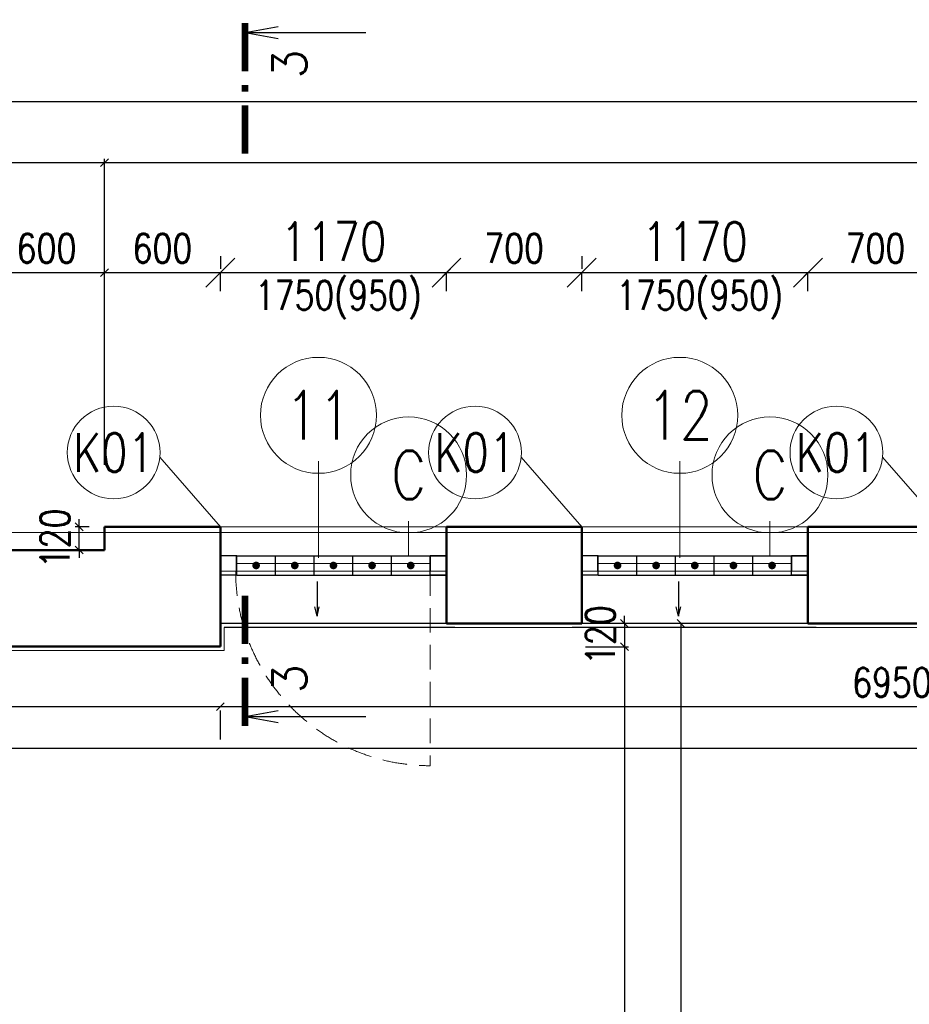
# Model space of a CAD drawing. Header units: millimetres. Extents: x -238874 to 551972, y -298952 to 658415.
# Tile 176 of 256: x 62259 to 66863, y 95750 to 100844. Entities that reach past the tile are written whole.
import ezdxf
from ezdxf.enums import TextEntityAlignment as Align

# ---------------------------------------------------------------- set-up
doc = ezdxf.new("R2010")
doc.units = ezdxf.units.MM
doc.header["$LTSCALE"] = 20
doc.linetypes.add('HIDDEN', pattern=[9.525, 6.35, -3.175])
doc.layers.add('00_HEDVIKA _KRESBA', color=1, linetype='Continuous')
doc.layers.add('KOTY', color=8, linetype='Continuous')
doc.layers.add('00_HEDVIKA_DEMOLICE', color=2, linetype='Continuous', lineweight=30, transparency=0.3)
doc.layers.add('CKOKNA OTEVÍRÁNÍ', color=51, linetype='HIDDEN', lineweight=18, transparency=0.5)
for name, color, linetype, lineweight in [('00_HEDVIKA_OBRYS', 1, 'Continuous', 50), ('CKBUBLINY', 1, 'Continuous', 18), ('CKBUBLINY DEMOLICE', 4, 'Continuous', 18), ('CKBUBLINY_POPIS', 3, 'Continuous', 25), ('CKKOTY', 3, 'Continuous', 18), ('CKOKNA', 30, 'Continuous', 18), ('CKSYMBOLY', 21, 'Continuous', 25), ('HEDVIKA_OKNA_PARAPET', 70, 'Continuous', 18), ('NOSNÉ', 8, 'Continuous', 50), ('PRUCHODY', 7, 'Continuous', 18)]:
    doc.layers.add(name, color=color, linetype=linetype, lineweight=lineweight)
doc.layers.add('CKNETISK', color=116, linetype='Continuous', lineweight=18, plot=False)
doc.styles.add('SIMPLEX', font='SIMPLEX.shx', dxfattribs={"width": 0.8, "bigfont": 'CAD13.shx'})
doc.styles.get("Standard").update_dxf_attribs({"font": 'simplex.shx', "width": 0.8})
doc.dimstyles.new('CADKON', dxfattribs={"dimscale": 100, "dimtxt": 2, "dimasz": 1.5, "dimexe": 0, "dimexo": 2, "dimgap": 0.6, "dimtad": 1, "dimrnd": 1, "dimtxsty": 'Standard', "dimblk1": 'OBLIQUE', "dimblk2": 'OBLIQUE', "dimsah": 1, "dimcen": 2.5, "dimadec": 1, "dimazin": 2, "dimtfac": 1, "dimtix": 1, "dimtmove": 2, "dimatfit": 3, "dimldrblk": 'OPEN30', "dimfxl": 5, "dimtfill": 1, "dimtolj": 1, "dimarcsym": 0})
doc.dimstyles.new('CKA', dxfattribs={"dimtxt": 200, "dimasz": 40, "dimexe": 20, "dimexo": 0.2, "dimgap": 50, "dimtad": 1, "dimdec": 0, "dimrnd": 1, "dimzin": 0, "dimdsep": 46, "dimtxsty": 'Standard', "dimblk1": 'OBLIQUE', "dimblk2": 'OBLIQUE', "dimsah": 1, "dimcen": 0.09, "dimclrd": 253, "dimclre": 253, "dimclrt": 253, "dimadec": 0, "dimazin": 0, "dimtfac": 1, "dimtdec": 0, "dimtix": 1, "dimtmove": 2, "dimatfit": 3, "dimfxl": 1, "dimtolj": 1, "dimtzin": 0, "dimarcsym": 0})

# ---------------------------------------------------------------- blocks, each defined once
blk = doc.blocks.new('_OBLIQUE')
at = {"color": 0, "linetype": 'ByBlock'}
blk.add_line((-0.5, -0.5), (0.5, 0.5), dxfattribs=at)
blk = doc.blocks.new('*D343')
at = {"layer": 'DEFPOINTS', "color": 0, "transparency": 16777216}
for p in [(83148, 100421), (16298, 98190), (83148, 98190)]:
    blk.add_point(p, dxfattribs=at)
at = {"layer": 'KOTY', "lineweight": -2, "transparency": 16777216}
for p, q in [((16298, 100421), (83148, 100421)), ((83148, 98570.8), (83148, 100441))]:
    blk.add_line(p, q, dxfattribs=at)
at = {"layer": 'KOTY', "lineweight": -2, "transparency": 16777216, "xscale": 40, "yscale": 40, "zscale": 40, "rotation": 180}
blk.add_blockref('_OBLIQUE', (16298, 100421), dxfattribs=at)
at = {"layer": 'KOTY', "lineweight": -2, "transparency": 16777216, "xscale": 40, "yscale": 40, "zscale": 40}
blk.add_blockref('_OBLIQUE', (83148, 100421), dxfattribs=at)
at = {"layer": 'KOTY', "transparency": 16777216, "insert": (49723, 100546), "char_height": 150, "attachment_point": 5, "style": 'SIMPLEX'}
blk.add_mtext('\\A1;66850', dxfattribs=at)
blk = doc.blocks.new('*D681')
at = {"layer": 'DEFPOINTS', "color": 0, "transparency": 16777216}
for p in [(65164.1, 97720), (65164.1, 87480), (65680.9, 87480)]:
    blk.add_point(p, dxfattribs=at)
at = {"layer": 'KOTY', "lineweight": -2, "transparency": 16777216}
for p, q in [((65680.9, 97720), (65680.9, 87480)), ((65544.9, 87480), (65700.9, 87480))]:
    blk.add_line(p, q, dxfattribs=at)
at = {"layer": 'KOTY', "lineweight": -2, "transparency": 16777216, "xscale": 40, "yscale": 40, "zscale": 40}
for p, rotation in [((65680.9, 97720), 90), ((65680.9, 87480), 270)]:
    blk.add_blockref('_OBLIQUE', p, dxfattribs=dict(at, rotation=rotation))
at = {"layer": 'KOTY', "transparency": 16777216, "insert": (65555.9, 92600), "char_height": 150, "attachment_point": 5, "rotation": 90, "style": 'SIMPLEX'}
blk.add_mtext('\\A1;10240', dxfattribs=at)
blk = doc.blocks.new('*D1341')
at = {"layer": 'DEFPOINTS', "color": 0, "transparency": 16777216}
for p in [(72548, 100104.4), (62698, 98160), (72548, 98160)]:
    blk.add_point(p, dxfattribs=at)
at = {"layer": 'KOTY', "lineweight": -2, "transparency": 16777216}
for p, q in [((72548, 98540.8), (72548, 100124.4)), ((62698, 100104.4), (72548, 100104.4))]:
    blk.add_line(p, q, dxfattribs=at)
at = {"layer": 'KOTY', "lineweight": -2, "transparency": 16777216, "xscale": 40, "yscale": 40, "zscale": 40, "rotation": 180}
blk.add_blockref('_OBLIQUE', (62698, 100104.4), dxfattribs=at)
at = {"layer": 'KOTY', "lineweight": -2, "transparency": 16777216, "xscale": 40, "yscale": 40, "zscale": 40}
blk.add_blockref('_OBLIQUE', (72548, 100104.4), dxfattribs=at)
at = {"layer": 'KOTY', "transparency": 16777216, "insert": (67623, 100229.4), "char_height": 150, "attachment_point": 5, "style": 'SIMPLEX'}
blk.add_mtext('\\A1;9850', dxfattribs=at)
blk = doc.blocks.new('*D1342')
at = {"layer": 'DEFPOINTS', "color": 0, "transparency": 16777216}
for p in [(62698, 100104.4), (42828, 98245), (62698, 98160)]:
    blk.add_point(p, dxfattribs=at)
at = {"layer": 'KOTY', "lineweight": -2, "transparency": 16777216}
for p, q in [((62698, 98540.8), (62698, 100124.4)), ((42828, 100104.4), (62698, 100104.4))]:
    blk.add_line(p, q, dxfattribs=at)
at = {"layer": 'KOTY', "lineweight": -2, "transparency": 16777216, "xscale": 40, "yscale": 40, "zscale": 40, "rotation": 180}
blk.add_blockref('_OBLIQUE', (42828, 100104.4), dxfattribs=at)
at = {"layer": 'KOTY', "lineweight": -2, "transparency": 16777216, "xscale": 40, "yscale": 40, "zscale": 40}
blk.add_blockref('_OBLIQUE', (62698, 100104.4), dxfattribs=at)
at = {"layer": 'KOTY', "transparency": 16777216, "insert": (52763, 100229.4), "char_height": 150, "attachment_point": 5, "style": 'SIMPLEX'}
blk.add_mtext('\\A1;19870', dxfattribs=at)
blk = doc.blocks.new('*D1389')
at = {"layer": 'DEFPOINTS', "color": 0, "transparency": 16777216}
for p in [(70248, 97720), (53148, 97600), (70248, 97075.3)]:
    blk.add_point(p, dxfattribs=at)
at = {"layer": 'KOTY', "lineweight": -2, "transparency": 16777216}
for p, q in [((70248, 97339.3), (70248, 97055.3)), ((53148, 97075.3), (70248, 97075.3))]:
    blk.add_line(p, q, dxfattribs=at)
at = {"layer": 'KOTY', "lineweight": -2, "transparency": 16777216, "xscale": 40, "yscale": 40, "zscale": 40, "rotation": 180}
blk.add_blockref('_OBLIQUE', (53148, 97075.3), dxfattribs=at)
at = {"layer": 'KOTY', "lineweight": -2, "transparency": 16777216, "xscale": 40, "yscale": 40, "zscale": 40}
blk.add_blockref('_OBLIQUE', (70248, 97075.3), dxfattribs=at)
at = {"layer": 'KOTY', "transparency": 16777216, "insert": (61698, 97200.3), "char_height": 150, "attachment_point": 5, "style": 'SIMPLEX'}
blk.add_mtext('\\A1;17100', dxfattribs=at)
blk = doc.blocks.new('*D1390')
at = {"layer": 'DEFPOINTS', "color": 0, "transparency": 16777216}
for p in [(53148, 97500.9), (63298, 97500.9), (63298, 97289.7)]:
    blk.add_point(p, dxfattribs=at)
at = {"layer": 'KOTY', "lineweight": -2, "transparency": 16777216}
for p, q in [((53148, 97289.7), (63298, 97289.7)), ((63298, 97120.1), (63298, 97269.7))]:
    blk.add_line(p, q, dxfattribs=at)
at = {"layer": 'KOTY', "lineweight": -2, "transparency": 16777216, "xscale": 40, "yscale": 40, "zscale": 40, "rotation": 180}
blk.add_blockref('_OBLIQUE', (53148, 97289.7), dxfattribs=at)
at = {"layer": 'KOTY', "lineweight": -2, "transparency": 16777216, "xscale": 40, "yscale": 40, "zscale": 40}
blk.add_blockref('_OBLIQUE', (63298, 97289.7), dxfattribs=at)
at = {"layer": 'KOTY', "transparency": 16777216, "insert": (58223, 97414.7), "char_height": 150, "attachment_point": 5, "style": 'SIMPLEX'}
blk.add_mtext('\\A1;10150', dxfattribs=at)
blk = doc.blocks.new('*D1411')
at = {"layer": 'DEFPOINTS', "color": 0, "transparency": 16777216}
for p in [(64807.3, 97600), (65112.3, 92730), (65389.1, 92730)]:
    blk.add_point(p, dxfattribs=at)
at = {"layer": 'KOTY', "lineweight": -2, "transparency": 16777216}
for p, q in [((65389.1, 97600), (65389.1, 92730)), ((65493.1, 92730), (65409.1, 92730))]:
    blk.add_line(p, q, dxfattribs=at)
at = {"layer": 'KOTY', "lineweight": -2, "transparency": 16777216, "xscale": 40, "yscale": 40, "zscale": 40}
for p, rotation in [((65389.1, 97600), 90), ((65389.1, 92730), 270)]:
    blk.add_blockref('_OBLIQUE', p, dxfattribs=dict(at, rotation=rotation))
at = {"layer": 'KOTY', "transparency": 16777216, "insert": (65264.1, 95165), "char_height": 150, "attachment_point": 5, "rotation": 90, "style": 'SIMPLEX'}
blk.add_mtext('\\A1;4870', dxfattribs=at)
blk = doc.blocks.new('*D1419')
at = {"layer": 'DEFPOINTS', "color": 0, "transparency": 16777216}
for p in [(70248, 97620.9), (63298, 97500.9), (70248, 97289.7)]:
    blk.add_point(p, dxfattribs=at)
at = {"layer": 'KOTY', "lineweight": -2, "transparency": 16777216}
for p, q in [((63298, 97289.7), (70248, 97289.7)), ((70248, 97240.1), (70248, 97269.7))]:
    blk.add_line(p, q, dxfattribs=at)
at = {"layer": 'KOTY', "lineweight": -2, "transparency": 16777216, "xscale": 40, "yscale": 40, "zscale": 40, "rotation": 180}
blk.add_blockref('_OBLIQUE', (63298, 97289.7), dxfattribs=at)
at = {"layer": 'KOTY', "lineweight": -2, "transparency": 16777216, "xscale": 40, "yscale": 40, "zscale": 40}
blk.add_blockref('_OBLIQUE', (70248, 97289.7), dxfattribs=at)
at = {"layer": 'KOTY', "transparency": 16777216, "insert": (66773, 97414.7), "char_height": 150, "attachment_point": 5, "style": 'SIMPLEX'}
blk.add_mtext('\\A1;6950', dxfattribs=at)
blk = doc.blocks.new('*D1420')
at = {"layer": 'DEFPOINTS', "color": 0, "transparency": 16777216}
for p in [(62566.9, 98220), (62999.4, 98220), (62999.4, 98100)]:
    blk.add_point(p, dxfattribs=at)
at = {"layer": 'KOTY', "lineweight": -2, "transparency": 16777216}
for p, q in [((62566.9, 98220), (62566.9, 98260)), ((62618.6, 98220), (62546.9, 98220)), ((62566.9, 98100), (62566.9, 98220)), ((62566.9, 98100), (62566.9, 98060))]:
    blk.add_line(p, q, dxfattribs=at)
at = {"layer": 'KOTY', "lineweight": -2, "transparency": 16777216, "xscale": 40, "yscale": 40, "zscale": 40}
for p, rotation in [((62566.9, 98220), 270), ((62566.9, 98100), 90)]:
    blk.add_blockref('_OBLIQUE', p, dxfattribs=dict(at, rotation=rotation))
at = {"layer": 'KOTY', "transparency": 16777216, "insert": (62441.9, 98160), "char_height": 150, "attachment_point": 5, "rotation": 90, "style": 'SIMPLEX'}
blk.add_mtext('\\A1;120', dxfattribs=at)
blk = doc.blocks.new('*D1421')
at = {"layer": 'DEFPOINTS', "color": 0, "transparency": 16777216}
for p in [(62698, 99535.8), (62098, 99119), (62698, 99119)]:
    blk.add_point(p, dxfattribs=at)
at = {"layer": 'KOTY', "lineweight": -2, "transparency": 16777216}
for p, q in [((62698, 99499.8), (62698, 99555.8)), ((62098, 99535.8), (62698, 99535.8))]:
    blk.add_line(p, q, dxfattribs=at)
at = {"layer": 'KOTY', "lineweight": -2, "transparency": 16777216, "xscale": 40, "yscale": 40, "zscale": 40, "rotation": 180}
blk.add_blockref('_OBLIQUE', (62098, 99535.8), dxfattribs=at)
at = {"layer": 'KOTY', "lineweight": -2, "transparency": 16777216, "xscale": 40, "yscale": 40, "zscale": 40}
blk.add_blockref('_OBLIQUE', (62698, 99535.8), dxfattribs=at)
at = {"layer": 'KOTY', "transparency": 16777216, "insert": (62398, 99660.8), "char_height": 150, "attachment_point": 5, "style": 'SIMPLEX'}
blk.add_mtext('\\A1;600', dxfattribs=at)
blk = doc.blocks.new('*D1422')
at = {"layer": 'DEFPOINTS', "color": 0, "transparency": 16777216}
for p in [(63298, 99535.8), (63298, 99239), (62698, 99119)]:
    blk.add_point(p, dxfattribs=at)
at = {"layer": 'KOTY', "lineweight": -2, "transparency": 16777216}
for p, q in [((63298, 99619.8), (63298, 99555.8)), ((62698, 99535.8), (63298, 99535.8))]:
    blk.add_line(p, q, dxfattribs=at)
at = {"layer": 'KOTY', "lineweight": -2, "transparency": 16777216, "xscale": 40, "yscale": 40, "zscale": 40, "rotation": 180}
blk.add_blockref('_OBLIQUE', (62698, 99535.8), dxfattribs=at)
at = {"layer": 'KOTY', "lineweight": -2, "transparency": 16777216, "xscale": 40, "yscale": 40, "zscale": 40}
blk.add_blockref('_OBLIQUE', (63298, 99535.8), dxfattribs=at)
at = {"layer": 'KOTY', "transparency": 16777216, "insert": (62998, 99660.8), "char_height": 150, "attachment_point": 5, "style": 'SIMPLEX'}
blk.add_mtext('\\A1;600', dxfattribs=at)
blk = doc.blocks.new('*D1423')
at = {"layer": 'CKKOTY', "color": 0, "lineweight": -2, "transparency": 16777216}
for p, q in [((63298, 99439), (63298, 99535.8)), ((63298, 99535.8), (64468, 99535.8)), ((64468, 99439), (64468, 99535.8))]:
    blk.add_line(p, q, dxfattribs=at)
at = {"layer": 'DEFPOINTS', "color": 0, "transparency": 16777216}
for p in [(64468, 99535.8), (63298, 99239), (64468, 99239)]:
    blk.add_point(p, dxfattribs=at)
at = {"layer": 'CKKOTY', "color": 0, "lineweight": -2, "transparency": 16777216, "xscale": 150, "yscale": 150, "zscale": 150, "rotation": 180}
blk.add_blockref('_OBLIQUE', (63298, 99535.8), dxfattribs=at)
at = {"layer": 'CKKOTY', "color": 0, "lineweight": -2, "transparency": 16777216, "xscale": 150, "yscale": 150, "zscale": 150}
blk.add_blockref('_OBLIQUE', (64468, 99535.8), dxfattribs=at)
at = {"layer": 'CKKOTY', "color": 0, "transparency": 16777216, "insert": (63883, 99695.8), "char_height": 200, "attachment_point": 5, "bg_fill": 3, "box_fill_scale": 1.1, "bg_fill_color": 256, "bg_fill_true_color": 13158600, "bg_fill_transparency": 0}
blk.add_mtext('\\A1;1170', dxfattribs=at)
blk = doc.blocks.new('_Open30')
at = {"color": 0, "lineweight": -2}
for p, q in [((-1, 0.268), (0, 0)), ((0, 0), (-1, -0.268)), ((0, 0), (-1, 0))]:
    blk.add_line(p, q, dxfattribs=at)
blk = doc.blocks.new('*D1424')
at = {"layer": 'DEFPOINTS', "color": 0, "transparency": 16777216}
for p in [(65168, 99535.8), (64468, 99239), (65168, 99239)]:
    blk.add_point(p, dxfattribs=at)
at = {"layer": 'KOTY', "lineweight": -2, "transparency": 16777216}
for p, q in [((65168, 99619.8), (65168, 99555.8)), ((64468, 99535.8), (65168, 99535.8))]:
    blk.add_line(p, q, dxfattribs=at)
at = {"layer": 'KOTY', "lineweight": -2, "transparency": 16777216, "xscale": 40, "yscale": 40, "zscale": 40, "rotation": 180}
blk.add_blockref('_OBLIQUE', (64468, 99535.8), dxfattribs=at)
at = {"layer": 'KOTY', "lineweight": -2, "transparency": 16777216, "xscale": 40, "yscale": 40, "zscale": 40}
blk.add_blockref('_OBLIQUE', (65168, 99535.8), dxfattribs=at)
at = {"layer": 'KOTY', "transparency": 16777216, "insert": (64818, 99660.8), "char_height": 150, "attachment_point": 5, "style": 'SIMPLEX'}
blk.add_mtext('\\A1;700', dxfattribs=at)
blk = doc.blocks.new('*D1425')
at = {"layer": 'CKKOTY', "color": 0, "lineweight": -2, "transparency": 16777216}
for p, q in [((65168, 99439), (65168, 99535.8)), ((65168, 99535.8), (66338, 99535.8)), ((66338, 99439), (66338, 99535.8))]:
    blk.add_line(p, q, dxfattribs=at)
at = {"layer": 'DEFPOINTS', "color": 0, "transparency": 16777216}
for p in [(66338, 99535.8), (65168, 99239), (66338, 99239)]:
    blk.add_point(p, dxfattribs=at)
at = {"layer": 'CKKOTY', "color": 0, "lineweight": -2, "transparency": 16777216, "xscale": 150, "yscale": 150, "zscale": 150, "rotation": 180}
blk.add_blockref('_OBLIQUE', (65168, 99535.8), dxfattribs=at)
at = {"layer": 'CKKOTY', "color": 0, "lineweight": -2, "transparency": 16777216, "xscale": 150, "yscale": 150, "zscale": 150}
blk.add_blockref('_OBLIQUE', (66338, 99535.8), dxfattribs=at)
at = {"layer": 'CKKOTY', "color": 0, "transparency": 16777216, "insert": (65753, 99695.8), "char_height": 200, "attachment_point": 5, "bg_fill": 3, "box_fill_scale": 1.1, "bg_fill_color": 256, "bg_fill_true_color": 13158600, "bg_fill_transparency": 0}
blk.add_mtext('\\A1;1170', dxfattribs=at)
blk = doc.blocks.new('*D1426')
at = {"layer": 'DEFPOINTS', "color": 0, "transparency": 16777216}
for p in [(67038, 99535.8), (66338, 99239), (67038, 99239)]:
    blk.add_point(p, dxfattribs=at)
at = {"layer": 'KOTY', "lineweight": -2, "transparency": 16777216}
for p, q in [((67038, 99619.8), (67038, 99555.8)), ((66338, 99535.8), (67038, 99535.8))]:
    blk.add_line(p, q, dxfattribs=at)
at = {"layer": 'KOTY', "lineweight": -2, "transparency": 16777216, "xscale": 40, "yscale": 40, "zscale": 40, "rotation": 180}
blk.add_blockref('_OBLIQUE', (66338, 99535.8), dxfattribs=at)
at = {"layer": 'KOTY', "lineweight": -2, "transparency": 16777216, "xscale": 40, "yscale": 40, "zscale": 40}
blk.add_blockref('_OBLIQUE', (67038, 99535.8), dxfattribs=at)
at = {"layer": 'KOTY', "transparency": 16777216, "insert": (66688, 99660.8), "char_height": 150, "attachment_point": 5, "style": 'SIMPLEX'}
blk.add_mtext('\\A1;700', dxfattribs=at)
blk = doc.blocks.new('*D1427')
at = {"layer": 'DEFPOINTS', "color": 0, "transparency": 16777216}
for p in [(64807.3, 97720), (64807.3, 97600), (65389.1, 97600)]:
    blk.add_point(p, dxfattribs=at)
at = {"layer": 'KOTY', "lineweight": -2, "transparency": 16777216}
for p, q in [((65389.1, 97720), (65389.1, 97760)), ((65389.1, 97720), (65389.1, 97600)), ((65188.1, 97600), (65409.1, 97600)), ((65389.1, 97600), (65389.1, 97560))]:
    blk.add_line(p, q, dxfattribs=at)
at = {"layer": 'KOTY', "lineweight": -2, "transparency": 16777216, "xscale": 40, "yscale": 40, "zscale": 40}
for p, rotation in [((65389.1, 97720), 270), ((65389.1, 97600), 90)]:
    blk.add_blockref('_OBLIQUE', p, dxfattribs=dict(at, rotation=rotation))
at = {"layer": 'KOTY', "transparency": 16777216, "insert": (65264.1, 97660), "char_height": 150, "attachment_point": 5, "rotation": 90, "style": 'SIMPLEX'}
blk.add_mtext('\\A1;120', dxfattribs=at)
blk = doc.blocks.new('rez1_dl')
for q in [(-0.122, -0.689), (0, -2.5), (0.122, -0.689)]:
    blk.add_line((0, 0), q)
at = {"const_width": 0.14}
for points in [[(-0.196, 0), (0.804, 0)], [(1.084, 0), (1.224, 0)], [(1.504, 0), (2.504, 0)]]:
    blk.add_lwpolyline(points, dxfattribs=at)
blk.add_attdef('A2', (0.397, -0.451), '', height=0.7, rotation=270)
blk.add_attdef('A1', (0.422, -1.145), '', height=0.7)
blk = doc.blocks.new('*U3302')
at = {"color": 0, "linetype": 'ByBlock', "lineweight": -2}
for p, q in [((-225, 0), (-80, 0)), ((225, 0), (103, 30)), ((225, 0), (103, -30)), ((-80, 0), (27, 0)), ((27, 0), (225, 0))]:
    blk.add_line(p, q, dxfattribs=at)
at = {"color": 0, "linetype": 'Continuous', "lineweight": -2, "flags": 8}
blk.add_attdef('SPÁD', text='', height=100, dxfattribs=at).set_placement((0, 40), align=Align.CENTER)
blk = doc.blocks.new('CK_BUBBLE_1_0_0')
at = {"color": 0, "linetype": 'ByBlock', "lineweight": -2}
blk.add_circle((0, 0), 1, dxfattribs=at)

msp = doc.modelspace()

# ---------------------------------------------------------------- hatches: boundary and pattern name
at = {"layer": '00_HEDVIKA_DEMOLICE'}
for points in [[(63502.962, 98020.047, 1), (63462.962, 98020.047, 1)], [(63702.962, 98020.047, 1), (63662.962, 98020.047, 1)], [(63902.962, 98020.047, 1), (63862.962, 98020.047, 1)], [(64102.962, 98020.047, 1), (64062.962, 98020.047, 1)], [(64302.962, 98020.047, 1), (64262.962, 98020.047, 1)], [(65372.962, 98020.047, 1), (65332.962, 98020.047, 1)], [(65572.962, 98020.047, 1), (65532.962, 98020.047, 1)], [(65772.962, 98020.047, 1), (65732.962, 98020.047, 1)], [(65972.962, 98020.047, 1), (65932.962, 98020.047, 1)], [(66172.962, 98020.047, 1), (66132.962, 98020.047, 1)]]:
    msp.add_hatch(color=256, dxfattribs=at).paths.add_polyline_path(points)

# ---------------------------------------------------------------- linework, layer by layer
at = {"layer": '00_HEDVIKA _KRESBA'}
for p, q in [((64467.962, 97720.047), (63297.962, 97720.047)), ((66337.962, 97720.047), (65167.962, 97720.047))]:
    msp.add_line(p, q, dxfattribs=at)
at = {"layer": '00_HEDVIKA_DEMOLICE'}
for p, q in [((63382.962, 98070.047), (63297.962, 98070.047)), ((63382.962, 98070.047), (63297.962, 98070.047)), ((63382.962, 97970.047), (63382.962, 98070.047)), ((63382.962, 98070.047), (64382.962, 98070.047)), ((63382.962, 97970.047), (63382.962, 98070.047)), ((63582.962, 97970.047), (63582.962, 98070.047)), ((63782.962, 97970.047), (63782.962, 98070.047)), ((63982.962, 97970.047), (63982.962, 98070.047)), ((64182.962, 97970.047), (64182.962, 98070.047)), ((64382.962, 97970.047), (64382.962, 98070.047)), ((64467.962, 98070.047), (64382.962, 98070.047)), ((64382.962, 97970.047), (64382.962, 98070.047)), ((64382.962, 98070.047), (64467.962, 98070.047)), ((65252.962, 98070.047), (65167.962, 98070.047)), ((65252.962, 98070.047), (65167.962, 98070.047)), ((65252.962, 97970.047), (65252.962, 98070.047)), ((65252.962, 98070.047), (66252.962, 98070.047)), ((65252.962, 97970.047), (65252.962, 98070.047)), ((65452.962, 97970.047), (65452.962, 98070.047)), ((65652.962, 97970.047), (65652.962, 98070.047)), ((65852.962, 97970.047), (65852.962, 98070.047)), ((66052.962, 97970.047), (66052.962, 98070.047)), ((66252.962, 97970.047), (66252.962, 98070.047)), ((66337.962, 98070.047), (66252.962, 98070.047)), ((66252.962, 97970.047), (66252.962, 98070.047)), ((66252.962, 98070.047), (66337.962, 98070.047)), ((63297.962, 97720.047), (63297.962, 97970.047)), ((63297.962, 97720.047), (63297.962, 97970.047)), ((63297.962, 97720.047), (63297.962, 97970.047)), ((63297.962, 97720.047), (63297.962, 97970.047)), ((63382.962, 97970.047), (63297.962, 97970.047)), ((63297.962, 97720.047), (63297.962, 97970.047)), ((63382.962, 97970.047), (63297.962, 97970.047)), ((63297.962, 97720.047), (63297.962, 97970.047)), ((63297.962, 97720.047), (63297.962, 97970.047)), ((63297.962, 97720.047), (63297.962, 97970.047)), ((63297.962, 97720.047), (63297.962, 97970.047)), ((63297.962, 97720.047), (63297.962, 97970.047)), ((63297.962, 97720.047), (63297.962, 97970.047)), ((63382.962, 97970.047), (64382.962, 97970.047)), ((64467.962, 97970.047), (64382.962, 97970.047)), ((64382.962, 97970.047), (64467.962, 97970.047)), ((64467.962, 97720.047), (64467.962, 97970.047)), ((64467.962, 97720.047), (64467.962, 97970.047)), ((64467.962, 97720.047), (64467.962, 97970.047)), ((64467.962, 97720.047), (64467.962, 97970.047)), ((64467.962, 97720.047), (64467.962, 97970.047)), ((64467.962, 97720.047), (64467.962, 97970.047)), ((64467.962, 97720.047), (64467.962, 97970.047)), ((64467.962, 97720.047), (64467.962, 97970.047)), ((64467.962, 97720.047), (64467.962, 97970.047)), ((64467.962, 97720.047), (64467.962, 97970.047)), ((65167.962, 97720.047), (65167.962, 97970.047)), ((65167.962, 97720.047), (65167.962, 97970.047)), ((65167.962, 97720.047), (65167.962, 97970.047)), ((65252.962, 97970.047), (65167.962, 97970.047)), ((65167.962, 97720.047), (65167.962, 97970.047)), ((65252.962, 97970.047), (65167.962, 97970.047)), ((65167.962, 97720.047), (65167.962, 97970.047)), ((65167.962, 97720.047), (65167.962, 97970.047)), ((65167.962, 97720.047), (65167.962, 97970.047)), ((65167.962, 97720.047), (65167.962, 97970.047)), ((65167.962, 97720.047), (65167.962, 97970.047)), ((65167.962, 97720.047), (65167.962, 97970.047)), ((65252.962, 97970.047), (66252.962, 97970.047)), ((66337.962, 97970.047), (66252.962, 97970.047)), ((66252.962, 97970.047), (66337.962, 97970.047)), ((66337.962, 97720.047), (66337.962, 97970.047)), ((66337.962, 97720.047), (66337.962, 97970.047)), ((66337.962, 97720.047), (66337.962, 97970.047)), ((66337.962, 97720.047), (66337.962, 97970.047)), ((66337.962, 97720.047), (66337.962, 97970.047)), ((66337.962, 97720.047), (66337.962, 97970.047)), ((66337.962, 97720.047), (66337.962, 97970.047)), ((66337.962, 97720.047), (66337.962, 97970.047)), ((66337.962, 97720.047), (66337.962, 97970.047)), ((64510.504, 97700.047), (63317.962, 97700.047)), ((66380.504, 97700.047), (65118.364, 97700.047))]:
    msp.add_line(p, q, dxfattribs=at)
at = {"layer": '00_HEDVIKA_OBRYS'}
for points in [[(63297.962, 98080.047), (63297.962, 97720.047)], [(63297.962, 98080.047), (63297.962, 97720.047)], [(64467.962, 98080.047), (64467.962, 97720.047)], [(64467.962, 98080.047), (64467.962, 97720.047)], [(65167.962, 98080.047), (65167.962, 97720.047)], [(65167.962, 98080.047), (65167.962, 97720.047)], [(66337.962, 98080.047), (66337.962, 97720.047)], [(66337.962, 98080.047), (66337.962, 97720.047)]]:
    msp.add_lwpolyline(points, dxfattribs=at)
at = {"layer": 'CKBUBLINY'}
for p, q in [((63297.962, 98220.047), (62984.398, 98579.771)), ((65167.962, 98220.047), (64854.398, 98579.771)), ((67037.962, 98220.047), (66724.398, 98579.771)), ((63805.145, 98560.047), (63805.145, 98060.047)), ((65675.145, 98560.047), (65675.145, 98060.047)), ((64272.05, 98248.573), (64272.05, 98070.047)), ((66142.05, 98248.573), (66142.05, 98070.047))]:
    msp.add_line(p, q, dxfattribs=at)
at = {"layer": 'CKBUBLINY DEMOLICE'}
for p, q in [((64272.05, 98248.573), (64272.05, 98070.047)), ((66142.05, 98248.573), (66142.05, 98070.047))]:
    msp.add_line(p, q, dxfattribs=at)
at = {"layer": 'CKNETISK'}
msp.add_line((27397.962, 98190.047), (177401.712, 98190.047), dxfattribs=at)
at = {"layer": 'CKOKNA'}
for p, q in [((63379.962, 98070.047), (63297.962, 98070.047)), ((63297.962, 98070.047), (63297.962, 97990.047)), ((63379.962, 98070.047), (64385.962, 98070.047)), ((63379.962, 98070.047), (63379.962, 97990.047)), ((64385.962, 98070.047), (64385.962, 97990.047)), ((64385.962, 98070.047), (64467.962, 98070.047)), ((65249.962, 98070.047), (65167.962, 98070.047)), ((65167.962, 98070.047), (65167.962, 97990.047)), ((65249.962, 98070.047), (66255.962, 98070.047)), ((65249.962, 98070.047), (65249.962, 97990.047)), ((66255.962, 98070.047), (66255.962, 97990.047)), ((66255.962, 98070.047), (66337.962, 98070.047)), ((63379.962, 98030.047), (64385.962, 98030.047)), ((63379.962, 98030.047), (64385.962, 98030.047)), ((65249.962, 98030.047), (66255.962, 98030.047)), ((65249.962, 98030.047), (66255.962, 98030.047)), ((63379.962, 97990.047), (63297.962, 97990.047)), ((63379.962, 97990.047), (63297.962, 97990.047)), ((63379.962, 97990.047), (64385.962, 97990.047)), ((63379.962, 97990.047), (64385.962, 97990.047)), ((64385.962, 97990.047), (64467.962, 97990.047)), ((64385.962, 97990.047), (64467.962, 97990.047)), ((65249.962, 97990.047), (65167.962, 97990.047)), ((65249.962, 97990.047), (65167.962, 97990.047)), ((65249.962, 97990.047), (66255.962, 97990.047)), ((65249.962, 97990.047), (66255.962, 97990.047)), ((66255.962, 97990.047), (66337.962, 97990.047)), ((66255.962, 97990.047), (66337.962, 97990.047))]:
    msp.add_line(p, q, dxfattribs=at)
at = {"layer": 'CKOKNA OTEVÍRÁNÍ'}
msp.add_line((64382.962, 97990.047), (64382.962, 96984.047), dxfattribs=at)
msp.add_arc((64382.962, 97990.047), 1006, 180, 270, dxfattribs=at)
at = {"layer": 'HEDVIKA_OKNA_PARAPET'}
for p, q in [((64467.962, 97720.047), (63297.962, 97720.047)), ((64467.962, 97720.047), (63297.962, 97720.047)), ((64467.962, 97720.047), (63297.962, 97720.047)), ((63297.962, 97720.047), (64467.962, 97720.047)), ((64467.962, 97720.047), (63297.962, 97720.047)), ((64467.962, 97720.047), (63297.962, 97720.047)), ((64467.962, 97720.047), (63297.962, 97720.047)), ((64467.962, 97720.047), (63297.962, 97720.047)), ((63357.962, 97720.047), (64467.962, 97720.047)), ((66337.962, 97720.047), (65167.962, 97720.047)), ((66337.962, 97720.047), (65167.962, 97720.047)), ((65167.962, 97720.047), (66337.962, 97720.047)), ((66337.962, 97720.047), (65167.962, 97720.047)), ((66337.962, 97720.047), (65167.962, 97720.047)), ((66337.962, 97720.047), (65167.962, 97720.047)), ((66337.962, 97720.047), (65167.962, 97720.047)), ((65227.962, 97720.047), (66337.962, 97720.047))]:
    msp.add_line(p, q, dxfattribs=at)
at = {"layer": 'NOSNÉ'}
for p, q in [((62697.962, 98100.047), (62697.962, 98220.047)), ((63297.962, 98220.047), (62697.962, 98220.047)), ((63297.962, 98070.047), (63297.962, 98220.047)), ((63297.962, 98070.047), (63297.962, 98220.047)), ((63297.962, 98070.047), (63297.962, 98220.047)), ((64467.962, 98070.047), (64467.962, 98220.047)), ((65167.962, 98220.047), (64467.962, 98220.047)), ((64467.962, 98070.047), (64467.962, 98220.047)), ((64467.962, 98070.047), (64467.962, 98220.047)), ((64467.962, 98070.047), (64467.962, 98220.047)), ((64467.962, 98100.047), (64467.962, 98220.047)), ((65167.962, 98070.047), (65167.962, 98220.047)), ((65167.962, 98070.047), (65167.962, 98220.047)), ((65167.962, 98070.047), (65167.962, 98220.047)), ((66337.962, 98070.047), (66337.962, 98220.047)), ((67037.962, 98220.047), (66337.962, 98220.047)), ((66337.962, 98070.047), (66337.962, 98220.047)), ((66337.962, 98070.047), (66337.962, 98220.047)), ((66337.962, 98100.047), (66337.962, 98220.047)), ((62097.962, 98100.047), (62697.962, 98100.047)), ((63297.962, 97720.047), (63297.962, 97600.047)), ((65167.962, 97720.047), (64467.962, 97720.047)), ((67037.962, 97720.047), (66337.962, 97720.047)), ((63297.962, 97600.047), (62097.962, 97600.047))]:
    msp.add_line(p, q, dxfattribs=at)
at = {"layer": 'PRUCHODY'}
for p, q in [((63297.962, 98220.047), (64467.962, 98220.047)), ((63297.962, 98220.047), (64467.962, 98220.047)), ((63297.962, 98070.047), (63297.962, 98220.047)), ((63297.962, 98220.047), (64467.962, 98220.047)), ((63297.962, 98220.047), (64467.962, 98220.047)), ((65167.962, 98220.047), (66337.962, 98220.047)), ((65167.962, 98220.047), (66337.962, 98220.047)), ((65167.962, 98220.047), (66337.962, 98220.047)), ((70467.962, 97700.047), (63317.962, 97700.047)), ((63317.962, 97700.047), (63317.962, 97580.047)), ((63317.962, 97580.047), (53167.962, 97580.047))]:
    msp.add_line(p, q, dxfattribs=at)

# ---------------------------------------------------------------- block references
at = {"layer": 'CKBUBLINY'}
ref = msp.add_blockref('CK_BUBBLE_1_0_0', (63805.145, 98797.048), dxfattribs=dict(at, xscale=300, yscale=300, zscale=300))
ref.add_attrib('NUM1', '11', dxfattribs={"layer": 'CKBUBLINY_POPIS', "height": 250, "width": 0.8, "flags": 8}).set_placement((63805.145, 98797.048), align=Align.MIDDLE_CENTER)
ref = msp.add_blockref('CK_BUBBLE_1_0_0', (65675.145, 98797.048), dxfattribs=dict(at, xscale=300, yscale=300, zscale=300))
ref.add_attrib('NUM1', '12', dxfattribs={"layer": 'CKBUBLINY_POPIS', "height": 250, "width": 0.8, "flags": 8}).set_placement((65675.145, 98797.048), align=Align.MIDDLE_CENTER)
ref = msp.add_blockref('CK_BUBBLE_1_0_0', (62745.688, 98604.625), dxfattribs=dict(at, xscale=240, yscale=240, zscale=240))
ref.add_attrib('NUM1', 'K01', dxfattribs={"layer": 'CKBUBLINY_POPIS', "height": 200, "width": 0.8, "flags": 8}).set_placement((62745.688, 98604.625), align=Align.MIDDLE_CENTER)
ref = msp.add_blockref('CK_BUBBLE_1_0_0', (64615.688, 98604.625), dxfattribs=dict(at, xscale=240, yscale=240, zscale=240))
ref.add_attrib('NUM1', 'K01', dxfattribs={"layer": 'CKBUBLINY_POPIS', "height": 200, "width": 0.8, "flags": 8}).set_placement((64615.688, 98604.625), align=Align.MIDDLE_CENTER)
ref = msp.add_blockref('CK_BUBBLE_1_0_0', (66485.688, 98604.625), dxfattribs=dict(at, xscale=240, yscale=240, zscale=240))
ref.add_attrib('NUM1', 'K01', dxfattribs={"layer": 'CKBUBLINY_POPIS', "height": 200, "width": 0.8, "flags": 8}).set_placement((66485.688, 98604.625), align=Align.MIDDLE_CENTER)
at = {"layer": 'CKBUBLINY DEMOLICE'}
ref = msp.add_blockref('CK_BUBBLE_1_0_0', (64272.05, 98488.573), dxfattribs=dict(at, xscale=300, yscale=300, zscale=300))
ref.add_attrib('NUM1', 'C', dxfattribs={"height": 250, "width": 0.8, "flags": 8}).set_placement((64272.05, 98488.573), align=Align.MIDDLE_CENTER)
ref = msp.add_blockref('CK_BUBBLE_1_0_0', (66142.05, 98488.573), dxfattribs=dict(at, xscale=300, yscale=300, zscale=300))
ref.add_attrib('NUM1', 'C', dxfattribs={"height": 250, "width": 0.8, "flags": 8}).set_placement((66142.05, 98488.573), align=Align.MIDDLE_CENTER)
at = {"layer": 'CKSYMBOLY'}
ref = msp.add_blockref('rez1_dl', (63425.336, 100777.642), dxfattribs=dict(at, xscale=-250, yscale=250, zscale=250, rotation=90))
ref.add_attrib('A1', '3', (63742.654, 100540.105), dxfattribs={"layer": '0', "height": 175, "rotation": 90})
at = {"layer": 'CKSYMBOLY', "xscale": 0.4, "yscale": 0.4, "zscale": 0.4, "rotation": 269.9999999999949}
for p in [(63797.858, 97847.231), (65667.858, 97847.231)]:
    msp.add_blockref('*U3302', p, dxfattribs=at)
at = {"layer": 'CKSYMBOLY'}
ref = msp.add_blockref('rez1_dl', (63425.336, 97238.496), dxfattribs=dict(at, xscale=250, yscale=250, zscale=250, rotation=90.00000000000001))
ref.add_attrib('A1', '3', (63742.654, 97359.366), dxfattribs={"layer": '0', "height": 175, "rotation": 90})

# ---------------------------------------------------------------- dimensions: what is measured, and where the dimension line sits
at = {"layer": 'KOTY'}
for base, p1, p2, text, picture, middle in [((83147.962, 100421.023), (16297.962, 98190.047), (83147.962, 98190.047), '66850', '*D343', (49722.962, 100546.023)), ((62697.962, 100104.432), (42827.962, 98245.047), (62697.962, 98160.047), '19870', '*D1342', (52762.962, 100229.432)), ((72547.962, 100104.432), (62697.962, 98160.047), (72547.962, 98160.047), '9850', '*D1341', (67622.962, 100229.432)), ((62697.962, 99535.817), (62097.962, 99119.043), (62697.962, 99119.043), '600', '*D1421', (62397.962, 99660.817)), ((63297.962, 99535.817), (62697.962, 99119.043), (63297.962, 99239.043), '600', '*D1422', (62997.962, 99660.817))]:
    dim = msp.add_linear_dim(base=base, p1=p1, p2=p2, text=text, dimstyle='CKA', override={"dimtxt": 150, "dimexo": 380.774374, "dimtxsty": 'SIMPLEX', "dimse1": 1, "dimclrd": 256, "dimclre": 256, "dimclrt": 256}, dxfattribs=at)
    dim.commit()
    dim.dimension.update_dxf_attribs({"geometry": picture, "text_midpoint": middle})
for base, p1, p2, angle, text, picture, middle in [((62566.891, 98220.047), (62999.369, 98100.047), (62999.369, 98220.047), 90, '120', '*D1420', (62441.891, 98160.047)), ((65389.101, 97600.047), (64807.282, 97720.047), (64807.282, 97600.047), 270, '120', '*D1427', (65264.101, 97660.047)), ((70247.962, 97075.259), (53147.962, 97600.047), (70247.962, 97720.047), 180, '17100', '*D1389', (61697.962, 97200.259)), ((65680.875, 87480.047), (65164.101, 97720.047), (65164.101, 87480.047), 270, '10240', '*D681', (65555.875, 92600.047)), ((70247.962, 97289.681), (63297.962, 97500.872), (70247.962, 97620.872), 180, '6950', '*D1419', (66772.962, 97414.681)), ((65389.101, 92730.047), (64807.282, 97600.047), (65112.282, 92730.047), 270, '4870', '*D1411', (65264.101, 95165.047)), ((63297.962, 97289.681), (53147.962, 97500.872), (63297.962, 97500.872), 180, '10150', '*D1390', (58222.962, 97414.681))]:
    dim = msp.add_linear_dim(base=base, p1=p1, p2=p2, angle=angle, text=text, dimstyle='CKA', override={"dimtxt": 150, "dimexo": 380.774374, "dimtxsty": 'SIMPLEX', "dimse1": 1, "dimclrd": 256, "dimclre": 256, "dimclrt": 256}, dxfattribs=at)
    dim.commit()
    dim.dimension.update_dxf_attribs({"geometry": picture, "text_midpoint": middle})

# ---------------------------------------------------------------- next in the draw order: dimensions: what is measured, and where the dimension line sits
at = {"layer": 'CKKOTY'}
dim = msp.add_linear_dim(base=(64467.962, 99535.817), p1=(63297.962, 99239.043), p2=(64467.962, 99239.043), text='1170', dimstyle='CADKON', dxfattribs=at)
dim.commit()
dim.dimension.update_dxf_attribs({"geometry": '*D1423', "text_midpoint": (63882.962, 99695.817)})

# ---------------------------------------------------------------- next in the draw order: texts
at = {"layer": 'CKKOTY', "insert": (63907.764, 99393.704), "char_height": 150, "attachment_point": 5, "style": 'SIMPLEX'}
msp.add_mtext('1750(950)', dxfattribs=at)

# ---------------------------------------------------------------- next in the draw order: dimensions: what is measured, and where the dimension line sits
at = {"layer": 'KOTY'}
dim = msp.add_linear_dim(base=(65167.962, 99535.817), p1=(64467.962, 99239.043), p2=(65167.962, 99239.043), text='700', dimstyle='CKA', override={"dimtxt": 150, "dimexo": 380.774374, "dimtxsty": 'SIMPLEX', "dimse1": 1, "dimclrd": 256, "dimclre": 256, "dimclrt": 256}, dxfattribs=at)
dim.commit()
dim.dimension.update_dxf_attribs({"geometry": '*D1424', "text_midpoint": (64817.962, 99660.817)})

# ---------------------------------------------------------------- next in the draw order: dimensions: what is measured, and where the dimension line sits
at = {"layer": 'CKKOTY'}
dim = msp.add_linear_dim(base=(66337.962, 99535.817), p1=(65167.962, 99239.043), p2=(66337.962, 99239.043), text='1170', dimstyle='CADKON', dxfattribs=at)
dim.commit()
dim.dimension.update_dxf_attribs({"geometry": '*D1425', "text_midpoint": (65752.962, 99695.817)})

# ---------------------------------------------------------------- next in the draw order: texts
at = {"layer": 'CKKOTY', "insert": (65777.764, 99393.704), "char_height": 150, "attachment_point": 5, "style": 'SIMPLEX'}
msp.add_mtext('1750(950)', dxfattribs=at)

# ---------------------------------------------------------------- next in the draw order: dimensions: what is measured, and where the dimension line sits
at = {"layer": 'KOTY'}
dim = msp.add_linear_dim(base=(67037.962, 99535.817), p1=(66337.962, 99239.043), p2=(67037.962, 99239.043), text='700', dimstyle='CKA', override={"dimtxt": 150, "dimexo": 380.774374, "dimtxsty": 'SIMPLEX', "dimse1": 1, "dimclrd": 256, "dimclre": 256, "dimclrt": 256}, dxfattribs=at)
dim.commit()
dim.dimension.update_dxf_attribs({"geometry": '*D1426', "text_midpoint": (66687.962, 99660.817)})

doc.saveas('drawing.dxf')
